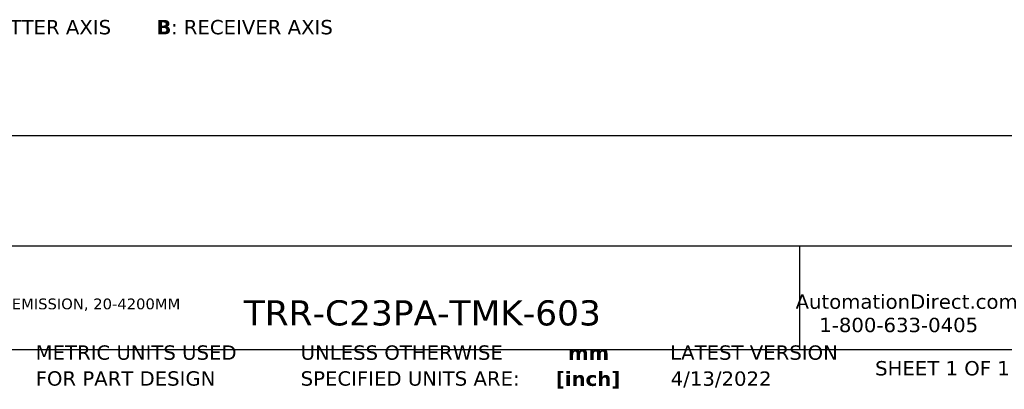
# Model space of a CAD drawing. Header units: millimetres. Extents: x 7 to 546, y 7 to 419.
# Tile 2 of 6: x 126 to 272, y 7 to 61. Entities that reach past the tile are written whole.
import ezdxf

# ---------------------------------------------------------------- set-up
doc = ezdxf.new("R2010")
doc.units = ezdxf.units.MM
doc.linetypes.add('SLD-Solid', pattern=[0])
doc.layers.add('TEXT', color=140, linetype='SLD-Solid', lineweight=25)
doc.styles.add('SLDTEXTSTYLE0', font='VERDANAB.TTF')
doc.styles.add('SLDTEXTSTYLE1', font='VERDANA.TTF')

# ---------------------------------------------------------------- blocks, each defined once
blk = doc.blocks.new('SW_NOTE_0')
at = {"layer": 'TEXT', "color": 0, "attachment_point": 1}
for s, insert, char_height, style in [('A', (0, 2.69), 2.12, 'SLDTEXTSTYLE0'), (': EMITTER AXIS      ', (2.19, 2.69), 2.1167, 'SLDTEXTSTYLE1'), ('B', (30.97, 2.69), 2.12, 'SLDTEXTSTYLE0'), (': RECEIVER AXIS', (33.12, 2.69), 2.1167, 'SLDTEXTSTYLE1')]:
    blk.add_mtext(s, dxfattribs=dict(at, insert=insert, char_height=char_height, style=style))
blk = doc.blocks.new('SW_NOTE_0_1')
at = {"layer": 'TEXT', "color": 0, "char_height": 1.5875, "attachment_point": 1, "style": 'SLDTEXTSTYLE1'}
for s, insert in [('CONTRINEX PHOTOELECTRIC SENSOR, RECTANGULAR, POLARIZED RETROREFLECTIVE, VISIBLE RED LIGHT EMISSION, 20-4200MM ', (0, 2.02)), ('SENSING DISTANCE, COMPLEMENTARY LIGHT-ON/DARK-ON, PNP, TEACH-IN BUTTON, 4-WIRE, PIGTAIL.', (0, -1.1))]:
    blk.add_mtext(s, dxfattribs=dict(at, insert=insert))
blk = doc.blocks.new('SW_NOTE_0_2')
at = {"layer": 'TEXT', "color": 0, "char_height": 2.117, "attachment_point": 2, "style": 'SLDTEXTSTYLE0'}
for s, insert in [('mm', (2.84, 2.69)), ('[inch]', (2.76, -1.13))]:
    blk.add_mtext(s, dxfattribs=dict(at, insert=insert))
blk = doc.blocks.new('SW_NOTE_0_3')
at = {"layer": 'TEXT', "color": 0, "char_height": 2.1167, "attachment_point": 1, "style": 'SLDTEXTSTYLE1'}
for s, insert in [('UNLESS OTHERWISE ', (0, 2.69)), ('SPECIFIED UNITS ARE:', (0, -1.13))]:
    blk.add_mtext(s, dxfattribs=dict(at, insert=insert))
blk = doc.blocks.new('SW_NOTE_0_7')
at = {"layer": 'TEXT', "color": 0, "char_height": 2.1167, "attachment_point": 1, "style": 'SLDTEXTSTYLE1'}
for s, insert in [('METRIC UNITS USED ', (0, 2.69)), ('FOR PART DESIGN', (0, -1.13))]:
    blk.add_mtext(s, dxfattribs=dict(at, insert=insert))

msp = doc.modelspace()

# ---------------------------------------------------------------- linework, layer by layer
at = {"layer": 'TEXT'}
for p, q in [((546.1, 44.252), (12.7, 44.252)), ((546.1, 27.94), (12.7, 27.94)), ((241.293, 27.94), (241.293, 12.7)), ((12.7, 12.7), (546.1, 12.7))]:
    msp.add_line(p, q, dxfattribs=at)

# ---------------------------------------------------------------- block references
for name, p in [('SW_NOTE_0', (115.335, 58.629)), ('SW_NOTE_0_1', (7.966, 18.217)), ('SW_NOTE_0_7', (128.478, 10.635)), ('SW_NOTE_0_3', (167.608, 10.635)), ('SW_NOTE_0_2', (207.286, 10.592))]:
    msp.add_blockref(name, p, dxfattribs=at)

# ---------------------------------------------------------------- texts
at = {"layer": 'TEXT', "style": 'SLDTEXTSTYLE1'}
for s, insert, char_height, attachment_point in [('AutomationDirect.com', (240.695, 20.836), 2.11667, 1), ('TRR-C23PA-TMK-603', (159.208, 19.973), 3.70417, 1), ('1-800-633-0405', (244.192, 17.397), 2.11667, 1), ('LATEST VERSION', (234.552, 13.324), 2.11667, 2), ('SHEET 1 OF 1', (252.441, 11.011), 2.11667, 1), ('4/13/2022', (229.701, 9.484), 2.1167, 2)]:
    msp.add_mtext(s, dxfattribs=dict(at, insert=insert, char_height=char_height, attachment_point=attachment_point))

doc.saveas('drawing.dxf')
